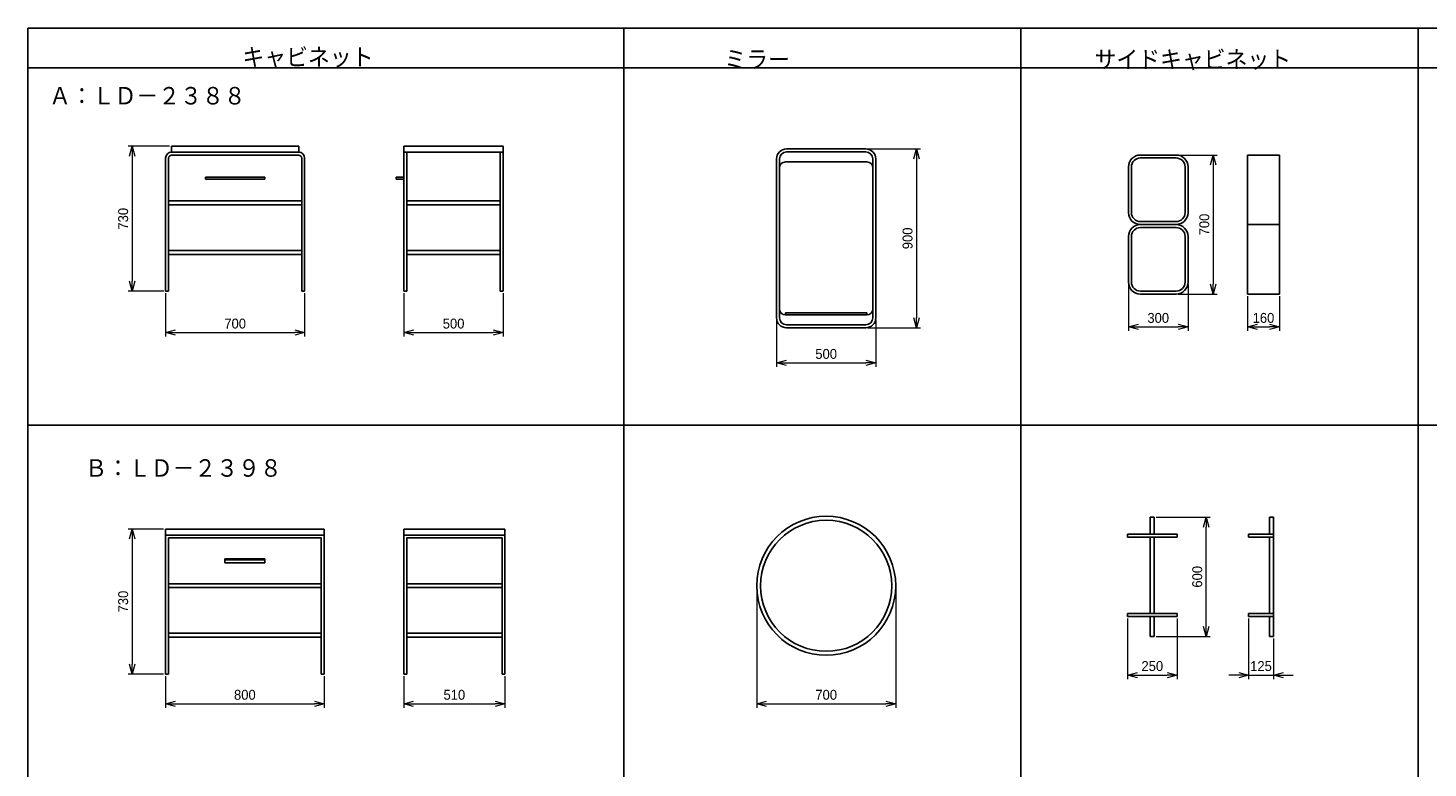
# Model space of a CAD drawing. Header units: millimetres. Extents: x 0 to 28400, y 0 to 14600.
# Tile 5 of 9: x 0 to 7050, y 10875 to 14600. Entities that reach past the tile are written whole.
import ezdxf

# ---------------------------------------------------------------- set-up
doc = ezdxf.new("R2010")
doc.units = ezdxf.units.MM
doc.header["$LTSCALE"] = 0.3
doc.layers.add('寸法', color=2, linetype='Continuous', lineweight=18)
doc.styles.add('MS Pゴシック', font='txt')
doc.styles.get("Standard").update_dxf_attribs({"font": 'txt.shx', "bigfont": 'bigfont.shx'})
doc.dimstyles.new('コピー ～ MyDim S＝', dxfattribs={"dimscale": 20, "dimtxt": 2.5, "dimasz": 2.5, "dimexe": 1, "dimexo": 0.5, "dimgap": 1, "dimtad": 3, "dimdsep": 46, "dimtxsty": 'MS Pゴシック', "dimblk": 'OPEN30', "dimcen": 0, "dimclrd": 256, "dimclre": 256, "dimclrt": 256, "dimazin": 2, "dimtfac": 1, "dimtmove": 0, "dimatfit": 3, "dimldrblk": 'OPEN30', "dimfxl": 1, "dimlwd": 18, "dimlwe": 18, "dimarcsym": 0})

# ---------------------------------------------------------------- blocks, each defined once
blk = doc.blocks.new('_Open30')
at = {"color": 0, "lineweight": -2}
for p, q in [((-1, 0.27), (0, 0)), ((0, 0), (-1, -0.27)), ((0, 0), (-1, 0))]:
    blk.add_line(p, q, dxfattribs=at)
blk = doc.blocks.new('*D2')
at = {"layer": 'Defpoints', "color": 0, "transparency": 16777216}
for p in [(723.2, 14004.8), (524.5, 13274.8), (693.2, 13274.8)]:
    blk.add_point(p, dxfattribs=at)
at = {"layer": '寸法', "lineweight": 18, "transparency": 16777216}
for p, q in [((713.2, 14004.8), (504.5, 14004.8)), ((524.5, 13954.8), (524.5, 13324.8)), ((683.2, 13274.8), (504.5, 13274.8))]:
    blk.add_line(p, q, dxfattribs=at)
at = {"layer": '寸法', "lineweight": 18, "transparency": 16777216, "xscale": 50, "yscale": 50, "zscale": 50}
for p, rotation in [((524.5, 14004.8), 90), ((524.5, 13274.8), 270)]:
    blk.add_blockref('_Open30', p, dxfattribs=dict(at, rotation=rotation))
at = {"layer": '寸法', "transparency": 16777216, "insert": (479.5, 13639.8), "char_height": 50, "attachment_point": 5, "rotation": 90, "style": 'MS Pゴシック'}
blk.add_mtext('730', dxfattribs=at)
blk = doc.blocks.new('*D3')
at = {"layer": 'Defpoints', "color": 0, "transparency": 16777216}
for p in [(693.2, 13274.8), (1393.2, 13274.8), (1393.2, 13066.7)]:
    blk.add_point(p, dxfattribs=at)
at = {"layer": '寸法', "lineweight": 18, "transparency": 16777216}
for p, q in [((693.2, 13264.8), (693.2, 13046.7)), ((1393.2, 13264.8), (1393.2, 13046.7)), ((743.2, 13066.7), (1343.2, 13066.7))]:
    blk.add_line(p, q, dxfattribs=at)
at = {"layer": '寸法', "lineweight": 18, "transparency": 16777216, "xscale": 50, "yscale": 50, "zscale": 50, "rotation": 180}
blk.add_blockref('_Open30', (693.2, 13066.7), dxfattribs=at)
at = {"layer": '寸法', "lineweight": 18, "transparency": 16777216, "xscale": 50, "yscale": 50, "zscale": 50}
blk.add_blockref('_Open30', (1393.2, 13066.7), dxfattribs=at)
at = {"layer": '寸法', "transparency": 16777216, "insert": (1043.2, 13111.7), "char_height": 50, "attachment_point": 5, "style": 'MS Pゴシック'}
blk.add_mtext('700', dxfattribs=at)
blk = doc.blocks.new('*D4')
at = {"layer": 'Defpoints', "color": 0, "transparency": 16777216}
for p in [(1893.2, 13274.8), (2393.2, 13274.8), (2393.2, 13066.7)]:
    blk.add_point(p, dxfattribs=at)
at = {"layer": '寸法', "lineweight": 18, "transparency": 16777216}
for p, q in [((1893.2, 13264.8), (1893.2, 13046.7)), ((2393.2, 13264.8), (2393.2, 13046.7)), ((1943.2, 13066.7), (2343.2, 13066.7))]:
    blk.add_line(p, q, dxfattribs=at)
at = {"layer": '寸法', "lineweight": 18, "transparency": 16777216, "xscale": 50, "yscale": 50, "zscale": 50, "rotation": 180}
blk.add_blockref('_Open30', (1893.2, 13066.7), dxfattribs=at)
at = {"layer": '寸法', "lineweight": 18, "transparency": 16777216, "xscale": 50, "yscale": 50, "zscale": 50}
blk.add_blockref('_Open30', (2393.2, 13066.7), dxfattribs=at)
at = {"layer": '寸法', "transparency": 16777216, "insert": (2143.2, 13111.7), "char_height": 50, "attachment_point": 5, "style": 'MS Pゴシック'}
blk.add_mtext('500', dxfattribs=at)
blk = doc.blocks.new('*D5')
at = {"layer": 'Defpoints', "color": 0, "transparency": 16777216}
for p in [(3769.3, 13141), (4269.3, 13141), (4269.3, 12914.1)]:
    blk.add_point(p, dxfattribs=at)
at = {"layer": '寸法', "lineweight": 18, "transparency": 16777216}
for p, q in [((3769.3, 13131), (3769.3, 12894.1)), ((4269.3, 13131), (4269.3, 12894.1)), ((3819.3, 12914.1), (4219.3, 12914.1))]:
    blk.add_line(p, q, dxfattribs=at)
at = {"layer": '寸法', "lineweight": 18, "transparency": 16777216, "xscale": 50, "yscale": 50, "zscale": 50, "rotation": 180}
blk.add_blockref('_Open30', (3769.3, 12914.1), dxfattribs=at)
at = {"layer": '寸法', "lineweight": 18, "transparency": 16777216, "xscale": 50, "yscale": 50, "zscale": 50}
blk.add_blockref('_Open30', (4269.3, 12914.1), dxfattribs=at)
at = {"layer": '寸法', "transparency": 16777216, "insert": (4019.3, 12959.1), "char_height": 50, "attachment_point": 5, "style": 'MS Pゴシック'}
blk.add_mtext('500', dxfattribs=at)
blk = doc.blocks.new('*D6')
at = {"layer": 'Defpoints', "color": 0, "transparency": 16777216}
for p in [(4219.3, 13991), (4219.3, 13091), (4474.5, 13091)]:
    blk.add_point(p, dxfattribs=at)
at = {"layer": '寸法', "lineweight": 18, "transparency": 16777216}
for p, q in [((4229.3, 13991), (4494.5, 13991)), ((4474.5, 13941), (4474.5, 13141)), ((4229.3, 13091), (4494.5, 13091))]:
    blk.add_line(p, q, dxfattribs=at)
at = {"layer": '寸法', "lineweight": 18, "transparency": 16777216, "xscale": 50, "yscale": 50, "zscale": 50}
for p, rotation in [((4474.5, 13991), 90), ((4474.5, 13091), 270)]:
    blk.add_blockref('_Open30', p, dxfattribs=dict(at, rotation=rotation))
at = {"layer": '寸法', "transparency": 16777216, "insert": (4429.5, 13541), "char_height": 50, "attachment_point": 5, "rotation": 90, "style": 'MS Pゴシック'}
blk.add_mtext('900', dxfattribs=at)
blk = doc.blocks.new('*D7')
at = {"layer": 'Defpoints', "color": 0, "transparency": 16777216}
for p in [(5541.5, 13320.7), (5841.5, 13320.7), (5841.5, 13095.3)]:
    blk.add_point(p, dxfattribs=at)
at = {"layer": '寸法', "lineweight": 18, "transparency": 16777216}
for p, q in [((5541.5, 13310.7), (5541.5, 13075.3)), ((5841.5, 13310.7), (5841.5, 13075.3)), ((5591.5, 13095.3), (5791.5, 13095.3))]:
    blk.add_line(p, q, dxfattribs=at)
at = {"layer": '寸法', "lineweight": 18, "transparency": 16777216, "xscale": 50, "yscale": 50, "zscale": 50, "rotation": 180}
blk.add_blockref('_Open30', (5541.5, 13095.3), dxfattribs=at)
at = {"layer": '寸法', "lineweight": 18, "transparency": 16777216, "xscale": 50, "yscale": 50, "zscale": 50}
blk.add_blockref('_Open30', (5841.5, 13095.3), dxfattribs=at)
at = {"layer": '寸法', "transparency": 16777216, "insert": (5691.5, 13140.3), "char_height": 50, "attachment_point": 5, "style": 'MS Pゴシック'}
blk.add_mtext('300', dxfattribs=at)
blk = doc.blocks.new('*D8')
at = {"layer": 'Defpoints', "color": 0, "transparency": 16777216}
for p in [(6141.5, 13260.7), (6301.5, 13260.7), (6301.5, 13095.3)]:
    blk.add_point(p, dxfattribs=at)
at = {"layer": '寸法', "lineweight": 18, "transparency": 16777216}
for p, q in [((6141.5, 13250.7), (6141.5, 13075.3)), ((6301.5, 13250.7), (6301.5, 13075.3)), ((6191.5, 13095.3), (6251.5, 13095.3))]:
    blk.add_line(p, q, dxfattribs=at)
at = {"layer": '寸法', "lineweight": 18, "transparency": 16777216, "xscale": 50, "yscale": 50, "zscale": 50, "rotation": 180}
blk.add_blockref('_Open30', (6141.5, 13095.3), dxfattribs=at)
at = {"layer": '寸法', "lineweight": 18, "transparency": 16777216, "xscale": 50, "yscale": 50, "zscale": 50}
blk.add_blockref('_Open30', (6301.5, 13095.3), dxfattribs=at)
at = {"layer": '寸法', "transparency": 16777216, "insert": (6221.5, 13140.3), "char_height": 50, "attachment_point": 5, "style": 'MS Pゴシック'}
blk.add_mtext('160', dxfattribs=at)
blk = doc.blocks.new('*D9')
at = {"layer": 'Defpoints', "color": 0, "transparency": 16777216}
for p in [(5781.5, 13960.7), (5781.5, 13260.7), (5968.8, 13260.7)]:
    blk.add_point(p, dxfattribs=at)
at = {"layer": '寸法', "lineweight": 18, "transparency": 16777216}
for p, q in [((5791.5, 13960.7), (5988.8, 13960.7)), ((5968.8, 13910.7), (5968.8, 13310.7)), ((5791.5, 13260.7), (5988.8, 13260.7))]:
    blk.add_line(p, q, dxfattribs=at)
at = {"layer": '寸法', "lineweight": 18, "transparency": 16777216, "xscale": 50, "yscale": 50, "zscale": 50}
for p, rotation in [((5968.8, 13960.7), 90), ((5968.8, 13260.7), 270)]:
    blk.add_blockref('_Open30', p, dxfattribs=dict(at, rotation=rotation))
at = {"layer": '寸法', "transparency": 16777216, "insert": (5923.8, 13610.7), "char_height": 50, "attachment_point": 5, "rotation": 90, "style": 'MS Pゴシック'}
blk.add_mtext('700', dxfattribs=at)
blk = doc.blocks.new('*D10')
at = {"layer": 'Defpoints', "color": 0, "transparency": 16777216}
for p in [(692, 12077.7), (524.5, 11347.7), (692, 11347.7)]:
    blk.add_point(p, dxfattribs=at)
at = {"layer": '寸法', "lineweight": 18, "transparency": 16777216}
for p, q in [((682, 12077.7), (504.5, 12077.7)), ((524.5, 12027.7), (524.5, 11397.7)), ((682, 11347.7), (504.5, 11347.7))]:
    blk.add_line(p, q, dxfattribs=at)
at = {"layer": '寸法', "lineweight": 18, "transparency": 16777216, "xscale": 50, "yscale": 50, "zscale": 50}
for p, rotation in [((524.5, 12077.7), 90), ((524.5, 11347.7), 270)]:
    blk.add_blockref('_Open30', p, dxfattribs=dict(at, rotation=rotation))
at = {"layer": '寸法', "transparency": 16777216, "insert": (479.5, 11712.7), "char_height": 50, "attachment_point": 5, "rotation": 90, "style": 'MS Pゴシック'}
blk.add_mtext('730', dxfattribs=at)
blk = doc.blocks.new('*D11')
at = {"layer": 'Defpoints', "color": 0, "transparency": 16777216}
for p in [(692, 11347.7), (1492, 11347.7), (1492, 11198)]:
    blk.add_point(p, dxfattribs=at)
at = {"layer": '寸法', "lineweight": 18, "transparency": 16777216}
for p, q in [((692, 11337.7), (692, 11178)), ((1492, 11337.7), (1492, 11178)), ((742, 11198), (1442, 11198))]:
    blk.add_line(p, q, dxfattribs=at)
at = {"layer": '寸法', "lineweight": 18, "transparency": 16777216, "xscale": 50, "yscale": 50, "zscale": 50, "rotation": 180}
blk.add_blockref('_Open30', (692, 11198), dxfattribs=at)
at = {"layer": '寸法', "lineweight": 18, "transparency": 16777216, "xscale": 50, "yscale": 50, "zscale": 50}
blk.add_blockref('_Open30', (1492, 11198), dxfattribs=at)
at = {"layer": '寸法', "transparency": 16777216, "insert": (1092, 11243), "char_height": 50, "attachment_point": 5, "style": 'MS Pゴシック'}
blk.add_mtext('800', dxfattribs=at)
blk = doc.blocks.new('*D12')
at = {"layer": 'Defpoints', "color": 0, "transparency": 16777216}
for p in [(1892, 11347.7), (2402, 11347.7), (2402, 11198)]:
    blk.add_point(p, dxfattribs=at)
at = {"layer": '寸法', "lineweight": 18, "transparency": 16777216}
for p, q in [((1892, 11337.7), (1892, 11178)), ((2402, 11337.7), (2402, 11178)), ((1942, 11198), (2352, 11198))]:
    blk.add_line(p, q, dxfattribs=at)
at = {"layer": '寸法', "lineweight": 18, "transparency": 16777216, "xscale": 50, "yscale": 50, "zscale": 50, "rotation": 180}
blk.add_blockref('_Open30', (1892, 11198), dxfattribs=at)
at = {"layer": '寸法', "lineweight": 18, "transparency": 16777216, "xscale": 50, "yscale": 50, "zscale": 50}
blk.add_blockref('_Open30', (2402, 11198), dxfattribs=at)
at = {"layer": '寸法', "transparency": 16777216, "insert": (2147, 11243), "char_height": 50, "attachment_point": 5, "style": 'MS Pゴシック'}
blk.add_mtext('510', dxfattribs=at)
blk = doc.blocks.new('*D13')
at = {"layer": 'Defpoints', "color": 0, "transparency": 16777216}
for p in [(3669.5, 11792.2), (4369.5, 11792.2), (4369.5, 11198)]:
    blk.add_point(p, dxfattribs=at)
at = {"layer": '寸法', "lineweight": 18, "transparency": 16777216}
for p, q in [((3669.5, 11782.2), (3669.5, 11178)), ((4369.5, 11782.2), (4369.5, 11178)), ((3719.5, 11198), (4319.5, 11198))]:
    blk.add_line(p, q, dxfattribs=at)
at = {"layer": '寸法', "lineweight": 18, "transparency": 16777216, "xscale": 50, "yscale": 50, "zscale": 50, "rotation": 180}
blk.add_blockref('_Open30', (3669.5, 11198), dxfattribs=at)
at = {"layer": '寸法', "lineweight": 18, "transparency": 16777216, "xscale": 50, "yscale": 50, "zscale": 50}
blk.add_blockref('_Open30', (4369.5, 11198), dxfattribs=at)
at = {"layer": '寸法', "transparency": 16777216, "insert": (4019.5, 11243), "char_height": 50, "attachment_point": 5, "style": 'MS Pゴシック'}
blk.add_mtext('700', dxfattribs=at)
blk = doc.blocks.new('*D14')
at = {"layer": 'Defpoints', "color": 0, "transparency": 16777216}
for p in [(5536.7, 11637.4), (5786.7, 11637.4), (5786.7, 11342.7)]:
    blk.add_point(p, dxfattribs=at)
at = {"layer": '寸法', "lineweight": 18, "transparency": 16777216}
for p, q in [((5536.7, 11627.4), (5536.7, 11322.7)), ((5786.7, 11627.4), (5786.7, 11322.7)), ((5586.7, 11342.7), (5736.7, 11342.7))]:
    blk.add_line(p, q, dxfattribs=at)
at = {"layer": '寸法', "lineweight": 18, "transparency": 16777216, "xscale": 50, "yscale": 50, "zscale": 50, "rotation": 180}
blk.add_blockref('_Open30', (5536.7, 11342.7), dxfattribs=at)
at = {"layer": '寸法', "lineweight": 18, "transparency": 16777216, "xscale": 50, "yscale": 50, "zscale": 50}
blk.add_blockref('_Open30', (5786.7, 11342.7), dxfattribs=at)
at = {"layer": '寸法', "transparency": 16777216, "insert": (5661.7, 11387.7), "char_height": 50, "attachment_point": 5, "style": 'MS Pゴシック'}
blk.add_mtext('250', dxfattribs=at)
blk = doc.blocks.new('*D15')
at = {"layer": 'Defpoints', "color": 0, "transparency": 16777216}
for p in [(6146.7, 11637.4), (6271.7, 11537.4), (6271.7, 11342.7)]:
    blk.add_point(p, dxfattribs=at)
at = {"layer": '寸法', "lineweight": 18, "transparency": 16777216}
for p, q in [((6146.7, 11627.4), (6146.7, 11322.7)), ((6271.7, 11527.4), (6271.7, 11322.7)), ((6096.7, 11342.7), (6046.7, 11342.7)), ((6146.7, 11342.7), (6271.7, 11342.7)), ((6321.7, 11342.7), (6371.7, 11342.7))]:
    blk.add_line(p, q, dxfattribs=at)
at = {"layer": '寸法', "lineweight": 18, "transparency": 16777216, "xscale": 50, "yscale": 50, "zscale": 50}
blk.add_blockref('_Open30', (6146.7, 11342.7), dxfattribs=at)
at = {"layer": '寸法', "lineweight": 18, "transparency": 16777216, "xscale": 50, "yscale": 50, "zscale": 50, "rotation": 180}
blk.add_blockref('_Open30', (6271.7, 11342.7), dxfattribs=at)
at = {"layer": '寸法', "transparency": 16777216, "insert": (6209.2, 11387.7), "char_height": 50, "attachment_point": 5, "style": 'MS Pゴシック'}
blk.add_mtext('125', dxfattribs=at)
blk = doc.blocks.new('*D16')
at = {"layer": 'Defpoints', "color": 0, "transparency": 16777216}
for p in [(5671.7, 12137.4), (5933.2, 12137.4), (5671.7, 11537.4)]:
    blk.add_point(p, dxfattribs=at)
at = {"layer": '寸法', "lineweight": 18, "transparency": 16777216}
for p, q in [((5681.7, 12137.4), (5953.2, 12137.4)), ((5933.2, 11587.4), (5933.2, 12087.4)), ((5681.7, 11537.4), (5953.2, 11537.4))]:
    blk.add_line(p, q, dxfattribs=at)
at = {"layer": '寸法', "lineweight": 18, "transparency": 16777216, "xscale": 50, "yscale": 50, "zscale": 50}
for p, rotation in [((5933.2, 12137.4), 90), ((5933.2, 11537.4), 270)]:
    blk.add_blockref('_Open30', p, dxfattribs=dict(at, rotation=rotation))
at = {"layer": '寸法', "transparency": 16777216, "insert": (5888.2, 11837.4), "char_height": 50, "attachment_point": 5, "rotation": 90, "style": 'MS Pゴシック'}
blk.add_mtext('600', dxfattribs=at)

msp = doc.modelspace()

# ---------------------------------------------------------------- linework, layer by layer
at = {"color": 7, "linetype": 'Continuous'}
for p, q in [((0, 14600), (28400, 14600)), ((0, 14600), (0, 0)), ((3000, 14600), (3000, 0)), ((5000, 14600), (5000, 0)), ((7000, 14600), (7000, 0)), ((0, 14400), (28400, 14400)), ((723.179, 14004.826), (1363.179, 14004.826)), ((723.179, 14004.826), (723.179, 13974.826)), ((723.179, 13974.826), (1363.179, 13974.826)), ((723.179, 13959.826), (1363.179, 13959.826)), ((1363.179, 14004.826), (1363.179, 13974.826)), ((1893.179, 14004.826), (1893.179, 13274.826)), ((1893.179, 14004.826), (2393.179, 14004.826)), ((1893.179, 13974.826), (2393.179, 13974.826)), ((1908.179, 13974.826), (1908.179, 13274.826)), ((2378.179, 13974.826), (2378.179, 13274.826)), ((2393.179, 14004.826), (2393.179, 13274.826)), ((3819.257, 13990.996), (4219.257, 13990.996)), ((3819.257, 13975.996), (4219.257, 13975.996)), ((5601.51, 13960.694), (5781.51, 13960.694)), ((6141.51, 13960.694), (6141.51, 13260.694)), ((6141.51, 13960.694), (6301.51, 13960.694)), ((6301.51, 13960.694), (6301.51, 13260.694)), ((693.179, 13944.826), (693.179, 13274.826)), ((708.179, 13944.826), (708.179, 13274.826)), ((1378.179, 13944.826), (1378.179, 13274.826)), ((1393.179, 13944.826), (1393.179, 13274.826)), ((3769.257, 13940.996), (3769.257, 13140.996)), ((3784.257, 13940.996), (3784.257, 13140.996)), ((3814.257, 13925.996), (4224.257, 13925.996)), ((4254.257, 13940.996), (4254.257, 13140.996)), ((4269.257, 13940.996), (4269.257, 13140.996)), ((5541.51, 13900.694), (5541.51, 13670.694)), ((5556.51, 13900.694), (5556.51, 13670.694)), ((5601.51, 13945.694), (5781.51, 13945.694)), ((5826.51, 13900.694), (5826.51, 13670.694)), ((5841.51, 13900.694), (5841.51, 13670.694)), ((893.179, 13849.826), (893.179, 13839.826)), ((893.179, 13849.826), (1193.179, 13849.826)), ((893.179, 13839.826), (1193.179, 13839.826)), ((1193.179, 13849.826), (1193.179, 13839.826)), ((1853.179, 13849.826), (1853.179, 13839.826)), ((1853.179, 13849.826), (1893.179, 13849.826)), ((1893.179, 13839.826), (1853.179, 13839.826)), ((708.179, 13729.826), (1378.179, 13729.826)), ((708.179, 13709.826), (1378.179, 13709.826)), ((1908.179, 13729.826), (2378.179, 13729.826)), ((1908.179, 13709.826), (2378.179, 13709.826)), ((5601.51, 13625.694), (5781.51, 13625.694)), ((5601.51, 13610.694), (5781.51, 13610.694)), ((6141.51, 13610.694), (6301.51, 13610.694)), ((5541.51, 13320.694), (5541.51, 13550.694)), ((5556.51, 13320.694), (5556.51, 13550.694)), ((5601.51, 13595.694), (5781.51, 13595.694)), ((5826.51, 13320.694), (5826.51, 13550.694)), ((5841.51, 13320.694), (5841.51, 13550.694)), ((708.179, 13479.826), (1378.179, 13479.826)), ((1908.179, 13479.826), (2378.179, 13479.826)), ((708.179, 13459.826), (1378.179, 13459.826)), ((1908.179, 13459.826), (2378.179, 13459.826)), ((693.179, 13274.826), (708.179, 13274.826)), ((1378.179, 13274.826), (1393.179, 13274.826)), ((1893.179, 13274.826), (1908.179, 13274.826)), ((2378.179, 13274.826), (2393.179, 13274.826)), ((5601.51, 13275.694), (5781.51, 13275.694)), ((5601.51, 13260.694), (5781.51, 13260.694)), ((6141.51, 13260.694), (6301.51, 13260.694)), ((3814.257, 13165.996), (4224.257, 13165.996)), ((3814.257, 13165.996), (3814.257, 13155.996)), ((3814.257, 13155.996), (4224.257, 13155.996)), ((4224.257, 13165.996), (4224.257, 13155.996)), ((3819.257, 13105.996), (4219.257, 13105.996)), ((3819.257, 13090.996), (4219.257, 13090.996)), ((0, 12600), (28400, 12600)), ((5651.716, 12137.352), (5651.716, 12052.352)), ((5651.716, 12137.352), (5671.716, 12137.352)), ((5671.716, 12137.352), (5671.716, 12052.352)), ((6251.716, 12137.352), (6251.716, 12052.352)), ((6251.716, 12137.352), (6271.716, 12137.352)), ((6271.716, 12137.352), (6271.716, 11537.352)), ((691.969, 12077.73), (691.969, 11347.73)), ((691.969, 12077.73), (1491.969, 12077.73)), ((1491.969, 12077.73), (1491.969, 11347.73)), ((1891.969, 12077.73), (1891.969, 11347.73)), ((1891.969, 12077.73), (2401.969, 12077.73)), ((2401.969, 12077.73), (2401.969, 11347.73)), ((691.969, 12047.73), (1491.969, 12047.73)), ((706.969, 12032.73), (1476.969, 12032.73)), ((706.969, 12032.73), (706.969, 11347.73)), ((1476.969, 12032.73), (1476.969, 11347.73)), ((1891.969, 12047.73), (2401.969, 12047.73)), ((1906.969, 12032.73), (1906.969, 11347.73)), ((1906.969, 12032.73), (2386.969, 12032.73)), ((2386.969, 12032.73), (2386.969, 11347.73)), ((5536.716, 12052.352), (5786.716, 12052.352)), ((5536.716, 12052.352), (5536.716, 12037.352)), ((5536.716, 12037.352), (5786.716, 12037.352)), ((5651.716, 12037.352), (5651.716, 11652.352)), ((5671.716, 12037.352), (5671.716, 11652.352)), ((5786.716, 12052.352), (5786.716, 12037.352)), ((6146.716, 12052.352), (6146.716, 12037.352)), ((6146.716, 12052.352), (6271.716, 12052.352)), ((6146.716, 12037.352), (6271.716, 12037.352)), ((6251.716, 12037.352), (6251.716, 11652.352)), ((991.969, 11927.73), (991.969, 11907.73)), ((991.969, 11927.73), (1191.969, 11927.73)), ((991.969, 11922.73), (1191.969, 11922.73)), ((1191.969, 11927.73), (1191.969, 11907.73)), ((991.969, 11907.73), (1191.969, 11907.73)), ((706.969, 11802.73), (1476.969, 11802.73)), ((706.969, 11782.73), (1476.969, 11782.73)), ((1906.969, 11802.73), (2386.969, 11802.73)), ((1906.969, 11782.73), (2386.969, 11782.73)), ((5536.716, 11652.352), (5786.716, 11652.352)), ((5536.716, 11652.352), (5536.716, 11637.352)), ((5536.716, 11637.352), (5786.716, 11637.352)), ((5651.716, 11637.352), (5651.716, 11537.352)), ((5671.716, 11637.352), (5671.716, 11537.352)), ((5786.716, 11652.352), (5786.716, 11637.352)), ((6146.716, 11652.352), (6271.716, 11652.352)), ((6146.716, 11652.352), (6146.716, 11637.352)), ((6146.716, 11637.352), (6271.716, 11637.352)), ((6251.716, 11637.352), (6251.716, 11537.352)), ((706.969, 11552.73), (1476.969, 11552.73)), ((706.969, 11532.73), (1476.969, 11532.73)), ((1906.969, 11552.73), (2386.969, 11552.73)), ((1906.969, 11532.73), (2386.969, 11532.73)), ((5651.716, 11537.352), (5671.716, 11537.352)), ((6251.716, 11537.352), (6271.716, 11537.352)), ((691.969, 11347.73), (706.969, 11347.73)), ((1476.969, 11347.73), (1491.969, 11347.73)), ((1891.969, 11347.73), (1906.969, 11347.73)), ((2386.969, 11347.73), (2401.969, 11347.73))]:
    msp.add_line(p, q, dxfattribs=at)
for centre, radius, start, end in [((723.179, 13944.826), 30, 89.999997, 179.999995), ((723.179, 13944.826), 15, 89.999997, 179.999995), ((1363.179, 13944.826), 30, 0, 89.999997), ((1363.179, 13944.826), 15, 0, 89.999997), ((3819.257, 13940.996), 50, 89.999997, 179.999995), ((3819.257, 13940.996), 35, 89.999997, 179.999995), ((4219.257, 13940.996), 50, 0, 89.999997), ((4219.257, 13940.996), 35, 0, 89.999997), ((5601.51, 13900.694), 60, 89.999997, 179.999995), ((5781.51, 13900.694), 60, 0, 89.999997), ((3814.257, 13895.996), 30, 89.999997, 179.999995), ((4224.257, 13895.996), 30, 0, 89.999997), ((5601.51, 13900.694), 45, 89.999997, 179.999995), ((5781.51, 13900.694), 45, 0, 89.999997), ((5601.51, 13670.694), 60, 180.000005, 270.000003), ((5601.51, 13550.694), 60, 89.999997, 179.999995), ((5601.51, 13670.694), 45, 180.000005, 270.000003), ((5781.51, 13670.694), 60, 270.000003, 0), ((5781.51, 13670.694), 45, 270.000003, 0), ((5781.51, 13550.694), 60, 0, 89.999997), ((5601.51, 13550.694), 45, 89.999997, 179.999995), ((5781.51, 13550.694), 45, 0, 89.999997), ((5601.51, 13320.694), 60, 180.000005, 270.000003), ((5601.51, 13320.694), 45, 180.000005, 270.000003), ((5781.51, 13320.694), 60, 270.000003, 0), ((5781.51, 13320.694), 45, 270.000003, 0), ((3814.257, 13185.996), 30, 180.000005, 270.000003), ((4224.257, 13185.996), 30, 270.000003, 0), ((3819.257, 13140.996), 50, 180.000005, 270.000003), ((3819.257, 13140.996), 35, 180.000005, 270.000003), ((4219.257, 13140.996), 50, 270.000003, 0), ((4219.257, 13140.996), 35, 270.000003, 0), ((4019.474, 11792.199), 350, 0, 359.99999), ((4019.474, 11792.199), 330, 0, 359.99999)]:
    msp.add_arc(centre, radius, start, end, dxfattribs=at)

# ---------------------------------------------------------------- texts
at = {"color": 7, "char_height": 100, "attachment_point": 1}
for s, insert in [('キャビネット', (1079.859, 14500.253)), ('ミラー', (3506.51, 14488.518)), ('サイドキャビネット', (5370.525, 14488.518)), ('Ａ：ＬＤ－２３８８', (106.151, 14305.489)), ('Ｂ：ＬＤ－２３９８', (288.096, 12431.514))]:
    msp.add_mtext(s, dxfattribs=dict(at, insert=insert))

# ---------------------------------------------------------------- dimensions: what is measured, and where the dimension line sits
at = {"layer": '寸法'}
for base, p1, p2, picture, middle in [((524.544, 13274.826), (723.179, 14004.826), (693.179, 13274.826), '*D2', (479.544, 13639.826)), ((4474.512, 13090.996), (4219.257, 13990.996), (4219.257, 13090.996), '*D6', (4429.512, 13540.996)), ((5968.763, 13260.694), (5781.51, 13960.694), (5781.51, 13260.694), '*D9', (5923.763, 13610.694)), ((5933.216, 12137.352), (5671.716, 11537.352), (5671.716, 12137.352), '*D16', (5888.216, 11837.352)), ((524.544, 11347.73), (691.969, 12077.73), (691.969, 11347.73), '*D10', (479.544, 11712.73))]:
    dim = msp.add_linear_dim(base=base, p1=p1, p2=p2, angle=90, dimstyle='コピー ～ MyDim S＝', dxfattribs=at)
    dim.commit()
    dim.dimension.update_dxf_attribs({"geometry": picture, "text_midpoint": middle})
for base, p1, p2, picture, middle in [((1393.179, 13066.669), (693.179, 13274.826), (1393.179, 13274.826), '*D3', (1043.179, 13111.669)), ((2393.179, 13066.669), (1893.179, 13274.826), (2393.179, 13274.826), '*D4', (2143.179, 13111.669)), ((5841.51, 13095.254), (5541.51, 13320.694), (5841.51, 13320.694), '*D7', (5691.51, 13140.254)), ((6301.51, 13095.254), (6141.51, 13260.694), (6301.51, 13260.694), '*D8', (6221.51, 13140.254)), ((4269.257, 12914.064), (3769.257, 13140.996), (4269.257, 13140.996), '*D5', (4019.257, 12959.064)), ((4369.474, 11198.008), (3669.474, 11792.199), (4369.474, 11792.199), '*D13', (4019.474, 11243.008)), ((5786.716, 11342.71), (5536.716, 11637.352), (5786.716, 11637.352), '*D14', (5661.716, 11387.71)), ((1491.969, 11198.008), (691.969, 11347.73), (1491.969, 11347.73), '*D11', (1091.969, 11243.008)), ((2401.969, 11198.008), (1891.969, 11347.73), (2401.969, 11347.73), '*D12', (2146.969, 11243.008))]:
    dim = msp.add_linear_dim(base=base, p1=p1, p2=p2, dimstyle='コピー ～ MyDim S＝', dxfattribs=at)
    dim.commit()
    dim.dimension.update_dxf_attribs({"geometry": picture, "text_midpoint": middle})
dim = msp.add_linear_dim(base=(6271.716, 11342.71), p1=(6146.716, 11637.352), p2=(6271.716, 11537.352), dimstyle='コピー ～ MyDim S＝', dxfattribs=at)
dim.commit()
dim.dimension.update_dxf_attribs({"geometry": '*D15', "text_midpoint": (6209.216, 11342.71), "dimtype": 160})

doc.saveas('drawing.dxf')
